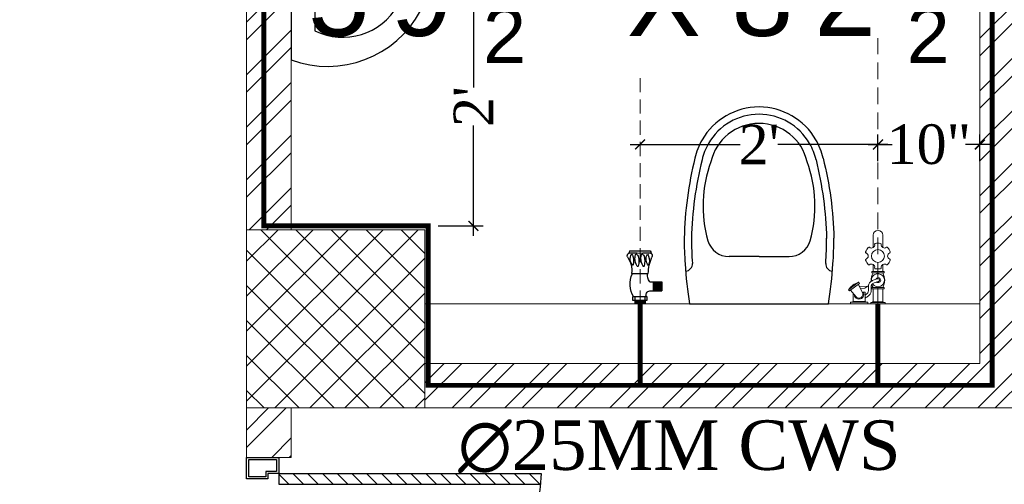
# Model space of a CAD drawing. Header units: inches. Extents: x 113025 to 158499, y 12149 to 30915.
# Tile 55 of 167: x 125159 to 125258, y 21267 to 21314. Entities that reach past the tile are written whole.
import ezdxf

# ---------------------------------------------------------------- set-up
doc = ezdxf.new("R2010")
doc.units = ezdxf.units.IN
doc.header["$MEASUREMENT"] = 0
doc.header["$PDMODE"] = 34
doc.linetypes.add('DASHED2', pattern=[0.375, 0.25, -0.125])
for name, color, linetype, lineweight in [('CENTER', 46, 'DASHED2', 9), ('FC', 1, 'Continuous', 9), ('PD_BRICK WALL_115', 134, 'Continuous', 30), ('PD_COLUMN', 2, 'Continuous', 60), ('PD_DOOR', 42, 'Continuous', 25), ('PD_FIXTURE', 21, 'Continuous', 25), ('PD_HATCH', 45, 'Continuous', 9), ('PL. FICTURE', 4, 'Continuous', 25), ('PP-Domestic  Cold Water Supply', 5, 'Continuous', 25), ('PP-TEXT', 7, 'Continuous', 40)]:
    doc.layers.add(name, color=color, linetype=linetype, lineweight=lineweight)
for name, color, linetype in [('PD_025_TEXT', 61, 'Continuous'), ('PP--DIM', 7, 'Continuous'), ('THIET-BI', 21, 'Continuous')]:
    doc.layers.add(name, color=color, linetype=linetype)
doc.styles.add('MtX_Times_New_Roman', font='times.ttf')
doc.styles.add('style1', font='arial.ttf', dxfattribs={"height": 500})
doc.styles.add('TIMES NEW ROMAN', font='times.ttf')
doc.dimstyles.new('PP-DIM', dxfattribs={"dimtxt": 4, "dimasz": 1, "dimexe": 1, "dimexo": 1, "dimgap": 0.09, "dimtad": 0, "dimdec": 0, "dimzin": 0, "dimdsep": 46, "dimlunit": 4, "dimtxsty": 'TIMES NEW ROMAN', "dimblk": 'ARCHTICK', "dimcen": 0.09, "dimdle": 1, "dimclrd": 256, "dimclre": 256, "dimclrt": 256, "dimadec": 0, "dimazin": 0, "dimtfac": 1, "dimtdec": 4, "dimtofl": 0, "dimtmove": 1, "dimatfit": 3, "dimfxl": 1, "dimtolj": 1, "dimtzin": 0, "dimlwd": -1, "dimlwe": -1, "dimarcsym": 0})

# ---------------------------------------------------------------- blocks, each defined once
blk = doc.blocks.new('A$C24556D30')
at = {"color": 251}
for p, q in [((170, 400), (170, 20)), ((300, 210), (300, 292.2)), ((300, 210), (300, 127.8))]:
    blk.add_line(p, q, dxfattribs=at)
for points in [[(279.9, 412.5, 0.02753), (170, 400, 0.02753)], [(569.7, 385.6, 0.054905), (350, 415, 0.054905)], [(564.9, 366.1, 0.054905), (349.5, 395, 0.054905)], [(300, 210), (300, 290, 0.704392)], [(300, 210), (300, 130, -0.704392)], [(564.9, 53.9, -0.054905), (349.5, 25, -0.054905)], [(569.7, 34.4, -0.054905), (350, 5, -0.054905)], [(170, 20, 0.02753), (279.9, 7.5, 0.02753)]]:
    blk.add_lwpolyline(points, format="xyb", dxfattribs=at)
for centre, radius, start, end in [((279.9, 412.5), 20, 184.5905, 273.8823), ((350, -585), 1000, 90, 94.0204), ((350, -585), 980, 90, 94.0204), ((530, 210), 180, 60, 77.2425), ((439, 15.2), 348.1, 69.701, 105.9249), ((530, 210), 160, 60, 77.2425), ((530, 210), 180, 0, 60), ((360, 292.2), 60, 105.9249, 180), ((530, 210), 135, 0, 77.2425), ((530, 210), 160, 0, 60), ((530, 210), 135, 282.7575, 0), ((530, 210), 160, 300, 0), ((530, 210), 180, 300, 0), ((360, 127.8), 60, 180, 254.0751), ((439, 404.8), 348.1, 254.0751, 290.299), ((530, 210), 160, 282.7575, 300), ((530, 210), 180, 282.7575, 300), ((279.9, 7.5), 20, 86.1177, 175.4095), ((350, 1005), 980, 265.9796, 270), ((350, 1005), 1000, 265.9796, 270)]:
    blk.add_arc(centre, radius, start, end, dxfattribs=at)
blk = doc.blocks.new('A$C4B735736')
at = {"color": 251}
for p, q in [((199.8, 256), (199.8, 184)), ((157.8, 220), (235.8, 220)), ((89.8, 60), (310, 60))]:
    blk.add_line(p, q, dxfattribs=at)
blk.add_lwpolyline([(247.6, 331.1, 0.268007), (111.4, 308.7, 0.334548), (15.8, 0), (383.9, 0, 0.372324), (260.1, 326.4, 0.066802)], format="xyb", close=True, dxfattribs=at)
blk.add_circle((198.8, 221), 23, dxfattribs=at)
for centre, radius, start, end in [((199.9, 180), 100, 51.3459, 129.0618), ((231.9, 130.6), 158.7, 119.1032, 206.414), ((167.9, 130.6), 158.7, 333.586, 60.7014)]:
    blk.add_arc(centre, radius, start, end, dxfattribs=at)
blk = doc.blocks.new('door')
h = blk.add_hatch()
h.set_pattern_fill('ANSI31', color=251, scale=10, style=0)
h.set_pattern_definition([(45, (10752.127, -6120.4824), (-0.883883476, 0.883883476), [])])
edge = h.paths.add_edge_path()
edge.add_arc((-14403.84, -18781.42), 31.42, 180, 182.3452)
edge.add_line((-14435.23, -18782.7), (-14403.84, -18782.7))
edge.add_line((-14403.84, -18782.7), (-14403.84, -18781.42))
edge.add_line((-14403.84, -18781.42), (-14435.26, -18781.42))
h = blk.add_hatch()
h.set_pattern_fill('ANSI31', color=251, scale=10, style=0)
h.set_pattern_definition([(45, (10752.127, -6123.4768), (-0.883883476, 0.883883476), [])])
edge = h.paths.add_edge_path()
edge.add_arc((-14403.84, -18848.7), 31.42, 177.6548, 180, ccw=False)
edge.add_line((-14435.23, -18847.41), (-14403.84, -18847.41))
edge.add_line((-14403.84, -18847.41), (-14403.84, -18848.7))
edge.add_line((-14403.84, -18848.7), (-14435.26, -18848.7))
at = {"color": 251}
for p, q in [((-14403.84, -18780.13), (-14403.84, -18782.7)), ((-14403.84, -18781.42), (-14435.26, -18781.42)), ((-14403.84, -18782.7), (-14435.23, -18782.7)), ((-14403.84, -18847.41), (-14435.23, -18847.41)), ((-14403.84, -18849.98), (-14403.84, -18847.41)), ((-14403.84, -18848.7), (-14435.26, -18848.7))]:
    blk.add_line(p, q, dxfattribs=at)
for points in [[(-14399.98, -18782.06), (-14399.98, -18779.49), (-14403.84, -18779.49), (-14403.84, -18781.42), (-14402.55, -18781.42), (-14402.55, -18782.06), (-14399.98, -18782.06)], [(-14399.98, -18848.05), (-14399.98, -18850.62), (-14403.84, -18850.62), (-14403.84, -18848.7), (-14402.55, -18848.7), (-14402.55, -18848.05), (-14399.98, -18848.05)]]:
    blk.add_lwpolyline(points, dxfattribs=at)
for points in [[(-14400.24, -18781.8), (-14400.24, -18779.74), (-14403.58, -18779.74), (-14403.58, -18781.16), (-14402.3, -18781.16), (-14402.3, -18781.8)], [(-14400.24, -18848.31), (-14400.24, -18850.37), (-14403.58, -18850.37), (-14403.58, -18848.95), (-14402.3, -18848.95), (-14402.3, -18848.31)]]:
    blk.add_lwpolyline(points, close=True, dxfattribs=at)
for centre, radius, start, end in [((-14399.51, -18779.61), 35.79, 182.8848, 263.0539), ((-14399.87, -18850.35), 35.42, 96.4258, 177.3294)]:
    blk.add_arc(centre, radius, start, end, dxfattribs=at)
blk = doc.blocks.new('FIRST FLOOR PLAN 0')
at = {"layer": 'PD_HATCH', "lineweight": 5}
h = blk.add_hatch(dxfattribs=at)
h.set_pattern_fill('ANSI32', color=251, scale=10)
h.set_pattern_definition([(45, (-550.7706, -242.3818), (-2.65165, 2.65165), []), (45, (-549.0028, -242.3818), (-2.65165, 2.65165), [])])
h.paths.add_polyline_path([(-540, -240.3), (-583.25, -240.3), (-583.25, -244.8), (-540, -244.8)])
h.paths.add_polyline_path([(-625.25, -240.3), (-668.5, -240.3), (-668.5, -244.8), (-625.25, -244.8)], flags=17)
h.paths.add_polyline_path([(-540, -323.5), (-540, -328), (-378, -328), (-378, -323.5), (-531, -323.5), (-531, -234), (-471, -234), (-471, -258), (-466.5, -258), (-466.5, -234), (-387, -234), (-387, -262), (-382.5, -262), (-382.5, -103), (-378, -103), (-378, -98.5), (-387, -98.5), (-387, -225), (-531, -225), (-531, -9), (-540, -9)])
h.paths.add_polyline_path([(-595.5, -332.937), (-591, -332.937), (-591, -328), (-582, -328), (-582, -323.5), (-668.5, -323.5), (-668.5, -168), (-745.5, -168), (-745.5, -172.5), (-673, -172.5), (-673, -323.5), (-729, -323.5), (-729, -328), (-595.5, -328)])
h = blk.add_hatch(dxfattribs=at)
h.set_pattern_fill('ANSI32', color=251, scale=10)
h.set_pattern_definition([(45, (-134142.243, -19588.7534), (-2.65165043, 2.65165043), []), (45, (-134140.475, -19588.7534), (-2.65165043, 2.65165043), [])])
h.paths.add_polyline_path([(-707.5, -220.5), (-747, -220.5), (-747, -310), (-742.5, -310), (-742.5, -225), (-707.5, -225)])
h = blk.add_hatch(dxfattribs=at)
h.set_pattern_fill('ANSI37', color=251, scale=20)
h.set_pattern_definition([(45, (144327.2833, 25769.4912), (-1.767766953, 1.767766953), []), (135, (144327.2833, 25769.4912), (-1.767766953, -1.767766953), [])])
h.paths.add_polyline_path([(-729, -310), (-729, -328), (-747, -328), (-747, -310)])
h = blk.add_hatch(dxfattribs=at)
h.set_pattern_fill('ANSI32', color=251, scale=10)
h.set_pattern_definition([(45, (-134142.243, -19523.87), (-2.65165043, 2.65165043), []), (45, (-134140.475, -19523.87), (-2.65165043, 2.65165043), [])])
h.paths.add_polyline_path([(-742.5, -328), (-747, -328), (-747, -332.992), (-742.5, -332.992)])
at = {"layer": 'PD_BRICK WALL_115', "color": 251, "lineweight": 5}
for p, q in [((-747, -220.5), (-747, -310)), ((-742.5, -225), (-742.5, -310))]:
    blk.add_line(p, q, dxfattribs=at)
for points in [[(-729, -323.5), (-673, -323.5), (-673, -225)], [(-668.5, -168), (-668.5, -323.5), (-582, -323.5), (-582, -328), (-591, -328), (-591, -332.937), (-595.5, -332.937), (-595.5, -328), (-729, -328)]]:
    blk.add_lwpolyline(points, dxfattribs=at)
blk.add_lwpolyline([(-747, -328), (-742.5, -328), (-742.5, -332.992), (-747, -332.992)], close=True, dxfattribs=at)
at = {"layer": 'PD_COLUMN', "color": 251, "lineweight": 5}
blk.add_lwpolyline([(-729, -310), (-729, -328), (-747, -328), (-747, -310)], close=True, dxfattribs=at)
at = {"layer": 'PD_FIXTURE', "color": 251, "lineweight": 5, "ltscale": 12}
blk.add_line((-673, -317.5), (-729, -317.5), dxfattribs=at)
at = {"layer": 'PD_DOOR', "color": 251, "ltscale": 25, "xscale": -0.842675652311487, "yscale": 0.842675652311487, "zscale": 0.842675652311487}
blk.add_blockref('door', (-12881.514, 15492.024), dxfattribs=at)
at = {"layer": 'PD_FIXTURE', "color": 251, "ltscale": 12, "xscale": 0.03684210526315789, "yscale": 0.03684210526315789, "zscale": 0.03684210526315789, "rotation": 89.99999999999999}
blk.add_blockref('A$C24556D30', (-687.545, -323.763), dxfattribs=at)
at = {"layer": 'THIET-BI', "color": 251, "xscale": 0.04000000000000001, "yscale": 0.04000000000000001, "zscale": 0.04000000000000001, "rotation": 270}
blk.add_blockref('A$C4B735736', (-742.5, -277.504), dxfattribs=at)
at = {"layer": 'PD_025_TEXT', "color": 251, "insert": (-769.892, -266.375), "char_height": 8, "width": 128.49522, "attachment_point": 1, "style": 'style1'}
blk.add_mtext('\\A1;\\pi44.93;TOILET\\P\\pi29.084;5\'9 {\\H0.7x;\\S1/2;} " X 8\'2 {\\H0.7x;\\S1/2;} "', dxfattribs=at)
blk = doc.blocks.new('ANGLE VALVE1-PP')
at = {"layer": 'CENTER', "ltscale": 5}
blk.add_line((0, 19.941), (0, 0.001), dxfattribs=at)
at = {"layer": 'PL. FICTURE'}
for p, q in [((0.942, 4.685), (-0.887, 4.686)), ((0.749, 2.688), (-0.715, 2.689)), ((-0.849, 1.947), (-1.911, 1.947)), ((-1.911, 1.947), (-1.911, 1.162)), ((-1.856, 1.947), (-1.856, 1.162)), ((-1.801, 1.947), (-1.801, 1.162)), ((-1.746, 1.947), (-1.746, 1.162)), ((-1.692, 1.947), (-1.692, 1.162)), ((-1.637, 1.947), (-1.637, 1.162)), ((-1.582, 1.947), (-1.582, 1.162)), ((-1.527, 1.947), (-1.527, 1.162)), ((-1.473, 1.947), (-1.473, 1.162)), ((-1.418, 1.947), (-1.418, 1.162)), ((-1.363, 1.947), (-1.363, 1.162)), ((-1.308, 1.947), (-1.308, 1.162)), ((-1.253, 1.947), (-1.253, 1.162)), ((-1.199, 1.947), (-1.199, 1.162)), ((-1.145, 1.947), (-1.145, 1.162)), ((-0.85, 1.162), (-1.911, 1.162)), ((-0.632, 0.617), (0.661, 0.617)), ((-0.632, 0.33), (-0.632, 0.617)), ((0.661, 0.33), (-0.632, 0.33)), ((-0.437, 0.331), (-0.437, 0.617)), ((-0.437, 0.331), (-0.437, 0.001)), ((-0.437, 0.275), (0.437, 0.275)), ((-0.437, 0.22), (0.437, 0.22)), ((-0.437, 0.166), (0.437, 0.166)), ((-0.437, 0.111), (0.437, 0.111)), ((-0.437, 0.056), (0.437, 0.056)), ((-0.437, 0.001), (0.437, 0.001)), ((0, 0.001), (0, 0.33)), ((0.437, 0.33), (0.438, 0.616)), ((0.437, 0.001), (0.437, 0.33)), ((0.661, 0.617), (0.661, 0.33))]:
    blk.add_line(p, q, dxfattribs=at)
for centre, radius, start, end in [((-0.815, 4.281), 0.263, 123.53841, 216.05325), ((-0.464, 4.413), 0.504, 147.16237, 170.0789), ((0.037, 21.74), 17.268, 266.69134, 273.18874), ((-1.356, 3.958), 0.833, 317.23343, 32.33775), ((-0.4, 4.17), 0.344, 137.30146, 170.66528), ((-0.028, 4.096), 0.353, 110.29752, 157.34923), ((-1.083, 4.025), 1.016, 0.50914, 23.3313), ((0.493, 4.096), 0.353, 110.29752, 157.34923), ((-0.563, 4.025), 1.016, 0.50914, 23.3313), ((0.037, 3.964), 0.833, 317.23343, 32.33775), ((0.993, 4.176), 0.344, 137.30146, 170.66528), ((1.618, 4.785), 0.684, 188.45165, 204.80798), ((0.851, 4.258), 0.281, 340.08667, 58.56649), ((-5.191, 2.471), 4.481, 2.78722, 21.67747), ((0.397, 3.802), 1.213, 159.5193, 199.70367), ((1.219, 3.801), 1.63, 164.6565, 196.39064), ((-1.443, 4.049), 1.376, 329.00196, 359.37266), ((1.739, 3.801), 1.63, 164.6565, 196.39064), ((-0.922, 4.049), 1.376, 329.00196, 359.37266), ((1.79, 3.807), 1.213, 159.5193, 199.70367), ((2.893, 2.939), 2.159, 145.46408, 186.68054), ((-1.829, 2.608), 1.182, 326.01056, 3.94142), ((-0.305, 3.357), 0.0444, 202.3068, 337.6932), ((0.216, 3.357), 0.0444, 202.3068, 337.6932), ((-1.3, 1.762), 2.19, 328.42026, 25.00436), ((-0.951, 0.74), 0.434, 343.48148, 76.48707)]:
    blk.add_arc(centre, radius, start, end, dxfattribs=at)
blk = doc.blocks.new('FOSSIL-PP')
at = {"layer": 'CENTER', "lineweight": 5, "ltscale": 5}
blk.add_line((-0.127, 0), (19.812, 0), dxfattribs=at)
at = {"layer": 'FC', "color": 4, "lineweight": 5}
for p, q in [((-0.017, 0.532), (-0.127, 0.532)), ((-0.127, -0.532), (-0.127, 0.532)), ((-0.017, 0.46), (-0.017, 0.532)), ((0.027, 0.372), (-0.017, 0.46)), ((0.027, -0.372), (0.027, 0.372)), ((0.027, 0.364), (1.008, 0.364)), ((1.008, -0.465), (1.008, 0.465)), ((1.008, 0.465), (1.108, 0.465)), ((1.108, -0.465), (1.108, 0.465)), ((2.203, -0.465), (2.203, 0.465)), ((2.203, 0.465), (2.303, 0.465)), ((2.303, -0.465), (2.303, 0.465)), ((2.303, 0.364), (2.839, 0.364)), ((4.102, 0.364), (5.037, 0.364)), ((-0.017, -0.532), (-0.127, -0.532)), ((0.027, -0.372), (-0.017, -0.46)), ((-0.017, -0.46), (-0.017, -0.532)), ((0.027, -0.364), (1.008, -0.364)), ((1.008, -0.465), (1.108, -0.465)), ((2.203, -0.465), (2.303, -0.465)), ((2.303, -0.364), (2.839, -0.364)), ((4.102, -0.364), (5.037, -0.364)), ((0.006, -0.768), (-0.127, -0.768)), ((-0.127, -2.055), (-0.127, -0.768)), ((0.006, -0.855), (0.006, -0.768)), ((0.059, -0.962), (0.006, -0.855)), ((0.059, -0.962), (0.759, -0.962)), ((0.059, -1.861), (0.059, -0.962)), ((0.759, -1.096), (0.759, -0.962)), ((0.006, -2.055), (-0.127, -2.055)), ((0.059, -1.861), (0.006, -1.968)), ((0.006, -1.968), (0.006, -2.055)), ((0.059, -1.861), (0.683, -1.861))]:
    blk.add_line(p, q, dxfattribs=at)
at = {"layer": 'FC', "color": 4, "lineweight": 5, "ltscale": 5}
for p, q in [((-0.017, -0.46), (-0.017, 0.46)), ((0.006, -1.968), (0.006, -0.855)), ((0.703, -1.153), (1.346, -1.469)), ((0.757, -1.044), (0.759, -1.046)), ((0.85, -2.136), (1.405, -1.393)), ((0.942, -2.215), (1.515, -1.447)), ((1.405, -1.393), (1.515, -1.447)), ((0.411, -1.628), (0.909, -2.054)), ((0.85, -2.136), (0.942, -2.215))]:
    blk.add_line(p, q, dxfattribs=at)
blk.add_lwpolyline([(1.183, -1.389), (1.215, -0.768), (1.065, -0.991), (1.009, -1.303)], dxfattribs=at)
at = {"layer": 'FC', "color": 4, "lineweight": 5}
blk.add_circle((3.471, 0), 0.486, dxfattribs=at)
for centre, radius, start, end in [((3.471, 0), 0.972, 108.19487, 131.80513), ((3.186, 0.866), 0.0607, 20.48732, 108.19487), ((3.471, 0.972), 0.243, 200.48732, 339.51268), ((3.755, 0.866), 0.0607, 71.80513, 159.51268), ((3.471, 0), 0.972, 48.19487, 71.80513), ((1.655, -0.601), 1.11, 60.44364, 119.55636), ((1.655, 0), 0.486, 261.98464, 237.5179), ((1.663, 0.02), 0.107, 323.89168, 184.90749), ((3.471, 0), 0.972, 168.19487, 191.80513), ((2.579, 0.186), 0.0607, 80.48732, 168.19487), ((2.629, 0.486), 0.243, 260.48732, 39.51268), ((2.863, 0.679), 0.0607, 131.80513, 219.51268), ((4.313, 0.486), 0.243, 140.48732, 279.51268), ((4.078, 0.679), 0.0607, 320.48732, 48.19487), ((4.363, 0.186), 0.0607, 11.80513, 99.51268), ((3.471, 0), 0.972, 348.19487, 11.80513), ((5.037, 0), 0.364, 270, 90), ((1.655, 0.601), 1.11, 240.44364, 253.66488), ((1.655, 0.601), 1.11, 265.69067, 299.55636), ((2.579, -0.186), 0.0607, 191.80513, 279.51268), ((2.629, -0.486), 0.243, 320.48732, 99.51268), ((2.863, -0.679), 0.0607, 140.48732, 228.19487), ((3.471, 0), 0.972, 228.19487, 251.80513), ((3.471, -0.972), 0.243, 20.48732, 159.51268), ((3.471, 0), 0.972, 288.19487, 311.80513), ((4.313, -0.486), 0.243, 80.48732, 219.51268), ((4.078, -0.679), 0.0607, 311.80513, 39.51268), ((4.363, -0.186), 0.0607, 260.48732, 348.19487), ((0.591, -1.411), 0.357, 61.9682, 267.31493), ((3.186, -0.866), 0.0607, 251.80513, 339.51268), ((3.755, -0.866), 0.0607, 200.48732, 288.19487)]:
    blk.add_arc(centre, radius, start, end, dxfattribs=at)
at = {"layer": 'FC', "color": 4, "lineweight": 5, "ltscale": 5}
for centre, radius, start, end in [((1.663, 0.02), 0.186, 286.73188, 221.64542), ((0.591, -1.411), 0.282, 61.08158, 230.16151), ((-0.148, -0.804), 1.783, 307.69218, 338.85495)]:
    blk.add_arc(centre, radius, start, end, dxfattribs=at)
at = {"layer": 'FC', "color": 4, "lineweight": 5, "ltscale": 5, "extrusion": (0, 0, -1)}
for centre in [(1.111, -2.034), (1.15, -2), (1.164, -1.962), (1.188, -1.953), (1.228, -1.896), (1.263, -1.856), (1.288, -1.803), (1.291, -1.829), (1.316, -1.797), (1.322, -1.757), (1.36, -1.713), (1.389, -1.68), (1.412, -1.635), (1.432, -1.587)]:
    blk.add_ellipse(centre, major_axis=(0, -0.01), ratio=0.499725, dxfattribs=at)
at = {"layer": 'FC', "color": 4, "lineweight": 5, "ltscale": 5}
for points, knots in [([(1.557, 0.011), (1.528, -0.092), (1.5, -0.191), (1.431, -0.363), (1.388, -0.429), (1.316, -0.485), (1.288, -0.497), (1.201, -0.51), (1.145, -0.51), (1.001, -0.505), (0.908, -0.498), (0.744, -0.521), (0.673, -0.546), (0.556, -0.621), (0.507, -0.669), (0.408, -0.795), (0.362, -0.876), (0.321, -0.962)], [0, 0, 0, 0, 0.269121, 0.269121, 0.560472, 0.560472, 0.736407, 0.736407, 0.912343, 0.912343, 1.155943, 1.155943, 1.338292, 1.338292, 1.520641, 1.520641, 1.763356, 1.763356, 1.763356, 1.763356]), ([(1.75, -0.043), (1.721, -0.146), (1.692, -0.252), (1.619, -0.431), (1.579, -0.507), (1.48, -0.616), (1.428, -0.654), (1.307, -0.7), (1.246, -0.707), (1.072, -0.712), (0.96, -0.699), (0.803, -0.711), (0.755, -0.728), (0.662, -0.795), (0.618, -0.845), (0.567, -0.927), (0.556, -0.944), (0.546, -0.962)], [0, 0, 0, 0, 0.269826, 0.269826, 0.494375, 0.494375, 0.654677, 0.654677, 0.814978, 0.814978, 1.117554, 1.117554, 1.3623, 1.3623, 1.607046, 1.607046, 1.669366, 1.669366, 1.669366, 1.669366])]:
    blk.add_open_spline(points, degree=3, knots=knots, dxfattribs=at)
blk = doc.blocks.new('_ArchTick')
at = {"color": 0, "linetype": 'ByBlock', "const_width": 0.15}
blk.add_lwpolyline([(-0.5, -0.5), (0.5, 0.5)], dxfattribs=at)
blk = doc.blocks.new('*D691')
at = {"layer": 'Defpoints', "color": 0, "transparency": 16777216}
for p in [(125255.82, 21301.209), (125245.537, 21298.521), (125255.82, 21298.521)]:
    blk.add_point(p, dxfattribs=at)
at = {"layer": 'PP--DIM', "ltscale": 12, "transparency": 16777216}
for p, q in [((125245.537, 21299.521), (125245.537, 21302.209)), ((125255.82, 21299.521), (125255.82, 21302.209)), ((125244.537, 21301.209), (125246.972, 21301.209)), ((125256.82, 21301.209), (125254.385, 21301.209))]:
    blk.add_line(p, q, dxfattribs=at)
at = {"layer": 'PP--DIM', "transparency": 16777216, "rotation": 180}
blk.add_blockref('_ArchTick', (125245.537, 21301.209), dxfattribs=at)
at = {"layer": 'PP--DIM', "transparency": 16777216}
blk.add_blockref('_ArchTick', (125255.82, 21301.209), dxfattribs=at)
at = {"layer": 'PP--DIM', "transparency": 16777216, "insert": (125250.678, 21301.209), "char_height": 4, "attachment_point": 5, "style": 'TIMES NEW ROMAN'}
blk.add_mtext('\\A1;10"', dxfattribs=at)
blk = doc.blocks.new('*D692')
at = {"layer": 'Defpoints', "color": 0, "transparency": 16777216}
for p in [(125221.537, 21301.209), (125221.537, 21301.209), (125245.537, 21298.521)]:
    blk.add_point(p, dxfattribs=at)
at = {"layer": 'PP--DIM', "ltscale": 12, "transparency": 16777216}
for p, q in [((125221.537, 21302.209), (125221.537, 21302.209)), ((125245.537, 21299.521), (125245.537, 21302.209)), ((125220.537, 21301.209), (125231.627, 21301.209)), ((125246.537, 21301.209), (125235.447, 21301.209))]:
    blk.add_line(p, q, dxfattribs=at)
at = {"layer": 'PP--DIM', "transparency": 16777216, "rotation": 180}
blk.add_blockref('_ArchTick', (125221.537, 21301.209), dxfattribs=at)
at = {"layer": 'PP--DIM', "transparency": 16777216}
blk.add_blockref('_ArchTick', (125245.537, 21301.209), dxfattribs=at)
at = {"layer": 'PP--DIM', "transparency": 16777216, "insert": (125233.537, 21301.209), "char_height": 4, "attachment_point": 5, "style": 'TIMES NEW ROMAN'}
blk.add_mtext("\\A1;2'", dxfattribs=at)
blk = doc.blocks.new('*D695')
at = {"layer": 'Defpoints', "color": 0, "transparency": 16777216}
for p in [(125204.711, 21317.101), (125200.155, 21292.981), (125204.711, 21292.981)]:
    blk.add_point(p, dxfattribs=at)
at = {"layer": 'PP--DIM', "ltscale": 12, "transparency": 16777216}
for p, q in [((125204.711, 21318.101), (125204.711, 21306.951)), ((125203.711, 21317.101), (125203.711, 21317.101)), ((125204.711, 21291.981), (125204.711, 21303.131)), ((125201.155, 21292.981), (125205.711, 21292.981))]:
    blk.add_line(p, q, dxfattribs=at)
at = {"layer": 'PP--DIM', "transparency": 16777216}
for p, rotation in [((125204.711, 21317.101), 90), ((125204.711, 21292.981), 270)]:
    blk.add_blockref('_ArchTick', p, dxfattribs=dict(at, rotation=rotation))
at = {"layer": 'PP--DIM', "transparency": 16777216, "insert": (125204.711, 21305.041), "char_height": 4, "attachment_point": 5, "rotation": 90, "style": 'TIMES NEW ROMAN'}
blk.add_mtext("\\A1;2'", dxfattribs=at)

msp = doc.modelspace()

# ---------------------------------------------------------------- linework, layer by layer
at = {"layer": 'PP-Domestic  Cold Water Supply', "const_width": 0.5}
for points in [[(125257.051, 21317.362), (125257.051, 21276.887), (125200.155, 21276.887), (125200.155, 21292.981), (125183.576, 21292.981), (125183.576, 21364.42), (125185.942, 21364.42)], [(125221.537, 21285.102), (125221.537, 21276.887)], [(125245.537, 21285.102), (125245.537, 21276.887)]]:
    msp.add_lwpolyline(points, dxfattribs=at)

# ---------------------------------------------------------------- block references
at = {"color": 251}
msp.add_blockref('FIRST FLOOR PLAN 0', (125928.819, 21602.603), dxfattribs=at)
at = {"layer": 'PL. FICTURE', "ltscale": 30, "xscale": -1.345819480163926, "yscale": 1.345819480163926, "zscale": 1.345819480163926, "rotation": 269.9999999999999}
msp.add_blockref('FOSSIL-PP', (125245.537, 21285.274), dxfattribs=at)
at = {"layer": 'PL. FICTURE', "xscale": -1.143695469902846, "yscale": 1.143695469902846, "zscale": 1.143695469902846, "rotation": 359.9999999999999}
msp.add_blockref('ANGLE VALVE1-PP', (125221.537, 21285.103), dxfattribs=at)

# ---------------------------------------------------------------- texts
at = {"layer": 'PP-TEXT', "style": 'MtX_Times_New_Roman'}
msp.add_text('∅25MM CWS ', height=5, dxfattribs=at).set_placement((125203.17, 21268.352))

# ---------------------------------------------------------------- dimensions: what is measured, and where the dimension line sits
at = {"layer": 'PP--DIM', "ltscale": 12}
dim = msp.add_linear_dim(base=(125204.711, 21292.981), p1=(125204.711, 21317.101), p2=(125200.155, 21292.981), angle=90, dimstyle='PP-DIM', override={"dimblk": 'ArchTick'}, dxfattribs=at)
dim.commit()
dim.dimension.update_dxf_attribs({"geometry": '*D695', "text_midpoint": (125204.711, 21305.041)})
dim = msp.add_linear_dim(base=(125221.537, 21301.209), p1=(125245.537, 21298.521), p2=(125221.537, 21301.209), dimstyle='PP-DIM', override={"dimblk": 'ArchTick'}, dxfattribs=at)
dim.commit()
dim.dimension.update_dxf_attribs({"geometry": '*D692', "text_midpoint": (125233.537, 21301.209)})
dim = msp.add_aligned_dim(p1=(125245.537, 21298.521), p2=(125255.82, 21298.521), distance=2.688, dimstyle='PP-DIM', override={"dimblk": 'ArchTick'}, dxfattribs=at)
dim.commit()
dim.dimension.update_dxf_attribs({"geometry": '*D691', "text_midpoint": (125250.678, 21301.209)})

doc.saveas('drawing.dxf')
